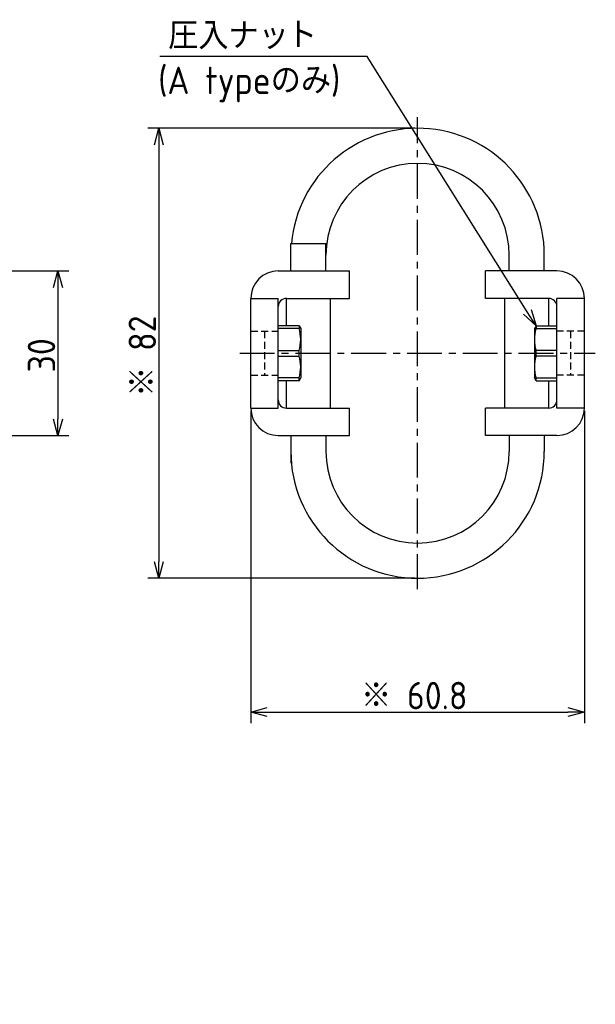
# Model space of a CAD drawing. Extents: x -149 to 320, y 137 to 322.
# Tile 6 of 6: x 215 to 320, y 137 to 316. Entities that reach past the tile are written whole.
import ezdxf

# ---------------------------------------------------------------- set-up
doc = ezdxf.new("R2010")
doc.units = 0
doc.header["$LTSCALE"] = 0.2
doc.linetypes.add('CENTER', pattern=[50.8, 31.75, -6.35, 6.35, -6.35])
doc.linetypes.add('HIDDEN', pattern=[9.525, 6.35, -3.175])
doc.layers.get('0').update_dxf_attribs({"linetype": 'CONTINUOUS'})
doc.layers.add('18-0-CON', color=3, linetype='CONTINUOUS')
doc.styles.add('DIMENSION', font='isocp.shx', dxfattribs={"bigfont": 'bigfont.shx'})
doc.styles.get("Standard").update_dxf_attribs({"font": 'isocp.shx', "bigfont": 'bigfont.shx'})

# ---------------------------------------------------------------- blocks, each defined once
blk = doc.blocks.new('_OPEN30')
at = {"color": 0, "linetype": 'BYBLOCK'}
for p, q in [((-1, 0.268), (0, 0)), ((0, 0), (-1, -0.268)), ((0, 0), (-1, 0))]:
    blk.add_line(p, q, dxfattribs=at)
blk = doc.blocks.new('*U99')
blk.add_text('また、ヘリカル防振器はレベリング機能が御座いませんので、お客様にてシム等を用いてレベリングをお願い致します。', height=6).set_placement((-149.77, 137.42))
blk = doc.blocks.new('*U25')
at = {"layer": '18-0-CON', "color": 0, "style": 'DIMENSION'}
blk.add_text('※ 60.8', height=5, dxfattribs=at).set_placement((277.31, 190.5))
blk = doc.blocks.new('*U27')
at = {"layer": '18-0-CON', "color": 0, "style": 'DIMENSION'}
blk.add_text('※ 82', height=5, rotation=90, dxfattribs=at).set_placement((239.94, 247.46))
blk = doc.blocks.new('*U31')
at = {"layer": '18-0-CON', "color": 0, "style": 'DIMENSION'}
blk.add_text('30', height=5, rotation=90, dxfattribs=at).set_placement((221.56, 251.9))

msp = doc.modelspace()

# ---------------------------------------------------------------- linework, layer by layer
at = {"color": 0, "linetype": 'CENTER'}
for p, q in [((287.61, 212.4), (287.61, 298.4)), ((255.21, 255.4), (320.01, 255.4))]:
    msp.add_line(p, q, dxfattribs=at)
at = {"color": 0}
for p, q in [((287.11, 296.4), (238.44, 296.4)), ((240.44, 293.4), (240.44, 217.4)), ((178.98, 270.4), (224.06, 270.4)), ((222.06, 267.4), (222.06, 243.4)), ((257.21, 244.9), (257.21, 188)), ((318.01, 244.9), (318.01, 188)), ((178.98, 240.4), (224.06, 240.4)), ((287.11, 214.4), (238.44, 214.4)), ((260.21, 190), (315.01, 190))]:
    msp.add_line(p, q, dxfattribs=at)
for p, q in [((264.51, 275.4), (270.91, 275.4)), ((264.51, 270.4), (264.51, 275.4)), ((270.91, 270.4), (270.91, 275.4)), ((304.31, 270.4), (304.31, 273.3)), ((310.71, 270.4), (310.71, 273.3)), ((262.21, 270.4), (275.21, 270.4)), ((275.21, 265.4), (275.21, 270.4)), ((313.01, 270.4), (300.01, 270.4)), ((300.01, 265.4), (300.01, 270.4)), ((257.21, 265.4), (262.21, 265.4)), ((257.21, 245.4), (257.21, 265.4)), ((262.21, 245.4), (262.21, 265.4)), ((263.71, 265.4), (275.21, 265.4)), ((263.71, 260.4), (263.71, 265.4)), ((271.71, 245.4), (271.71, 265.4)), ((311.51, 265.4), (300.01, 265.4)), ((303.51, 245.4), (303.51, 265.4)), ((311.51, 260.4), (311.51, 265.4)), ((318.01, 265.4), (313.01, 265.4)), ((313.01, 245.4), (313.01, 265.4)), ((318.01, 245.4), (318.01, 265.4)), ((266.02, 260.4), (262.21, 260.4)), ((266.02, 260.4), (266.02, 259.88)), ((266.02, 260.4), (266.31, 259.9)), ((309.2, 260.4), (308.91, 259.9)), ((309.2, 260.4), (313.01, 260.4)), ((309.2, 260.4), (309.2, 259.88)), ((266.02, 259.88), (262.21, 259.88)), ((266.31, 259.9), (266.31, 250.9)), ((308.91, 259.9), (308.91, 250.9)), ((309.2, 259.88), (313.01, 259.88)), ((262.21, 255.92), (266.02, 255.92)), ((262.21, 254.89), (266.02, 254.89)), ((266.02, 254.89), (266.02, 255.92)), ((313.01, 255.92), (309.2, 255.92)), ((309.2, 254.89), (309.2, 255.92)), ((313.01, 254.89), (309.2, 254.89)), ((266.02, 250.92), (262.21, 250.92)), ((266.02, 250.4), (262.21, 250.4)), ((263.71, 245.4), (263.71, 250.4)), ((266.02, 250.4), (266.02, 250.92)), ((266.02, 250.4), (266.31, 250.9)), ((309.2, 250.4), (308.91, 250.9)), ((309.2, 250.92), (313.01, 250.92)), ((309.2, 250.4), (309.2, 250.92)), ((309.2, 250.4), (313.01, 250.4)), ((311.51, 245.4), (311.51, 250.4)), ((257.21, 245.4), (262.21, 245.4)), ((263.71, 245.4), (275.21, 245.4)), ((275.21, 240.4), (275.21, 245.4)), ((311.51, 245.4), (300.01, 245.4)), ((300.01, 240.4), (300.01, 245.4)), ((318.01, 245.4), (313.01, 245.4)), ((262.21, 240.4), (275.21, 240.4)), ((264.51, 240.4), (264.51, 235.4)), ((270.91, 240.4), (270.91, 237.5)), ((313.01, 240.4), (300.01, 240.4)), ((304.31, 240.4), (304.31, 237.5)), ((310.71, 240.4), (310.71, 237.5)), ((264.51, 235.4), (264.6, 235.4))]:
    msp.add_line(p, q)
at = {"color": 0, "linetype": 'HIDDEN'}
for p, q in [((257.21, 259.4), (262.21, 259.4)), ((259.71, 259.4), (259.71, 251.4)), ((318.01, 259.4), (313.01, 259.4)), ((315.51, 259.4), (315.51, 251.4)), ((257.21, 251.4), (262.21, 251.4)), ((318.01, 251.4), (313.01, 251.4))]:
    msp.add_line(p, q, dxfattribs=at)
at = {"color": 0}
msp.add_lwpolyline([(307.6, 262.94), (278.45, 309.47), (240.62, 309.47)], dxfattribs=at)
for centre, radius, start, end in [((287.61, 273.3), 23.1, 0, 174.7841), ((287.61, 273.3), 16.7, 0, 180), ((262.21, 265.4), 5, 90, 180), ((313.01, 265.4), 5, 0, 90), ((263.71, 263.9), 1.5, 90, 180), ((311.51, 263.9), 1.5, 0, 90), ((259.36, 257.9), 6.95, 343.4292, 16.5708), ((315.86, 257.9), 6.95, 163.4292, 196.5708), ((259.36, 252.91), 6.95, 343.4292, 16.5708), ((315.86, 252.91), 6.95, 163.4292, 196.5708), ((263.71, 246.9), 1.5, 180, 270), ((311.51, 246.9), 1.5, 270, 0), ((262.21, 245.4), 5, 180, 270), ((313.01, 245.4), 5, 270, 0), ((287.61, 237.5), 23.1, 180, 0), ((287.61, 237.5), 16.7, 180, 360)]:
    msp.add_arc(centre, radius, start, end)

# ---------------------------------------------------------------- block references
at = {"color": 0, "xscale": 3, "yscale": 3, "zscale": 3}
for p, rotation in [((240.44, 296.4), 90), ((222.06, 270.4), 90), ((309.2, 260.4), 302.0893932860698), ((222.06, 240.4), 270), ((240.44, 214.4), 270), ((257.21, 190), 180)]:
    msp.add_blockref('_OPEN30', p, dxfattribs=dict(at, rotation=rotation))
for name in ['*U27', '*U31', '*U25', '*U99']:
    msp.add_blockref(name, (0, 0))
msp.add_blockref('_OPEN30', (318.01, 190), dxfattribs=at)

# ---------------------------------------------------------------- texts
at = {"color": 0}
for s, p in [('圧入ナッ', (242.15, 310.8)), ('ト', (263.79, 310.92))]:
    msp.add_text(s, height=5, dxfattribs=at).set_placement(p)
at = {"layer": '18-0-CON', "color": 0}
msp.add_text('(A typeのみ)', height=5, dxfattribs=at).set_placement((240.33, 302.64))

doc.saveas('drawing.dxf')
